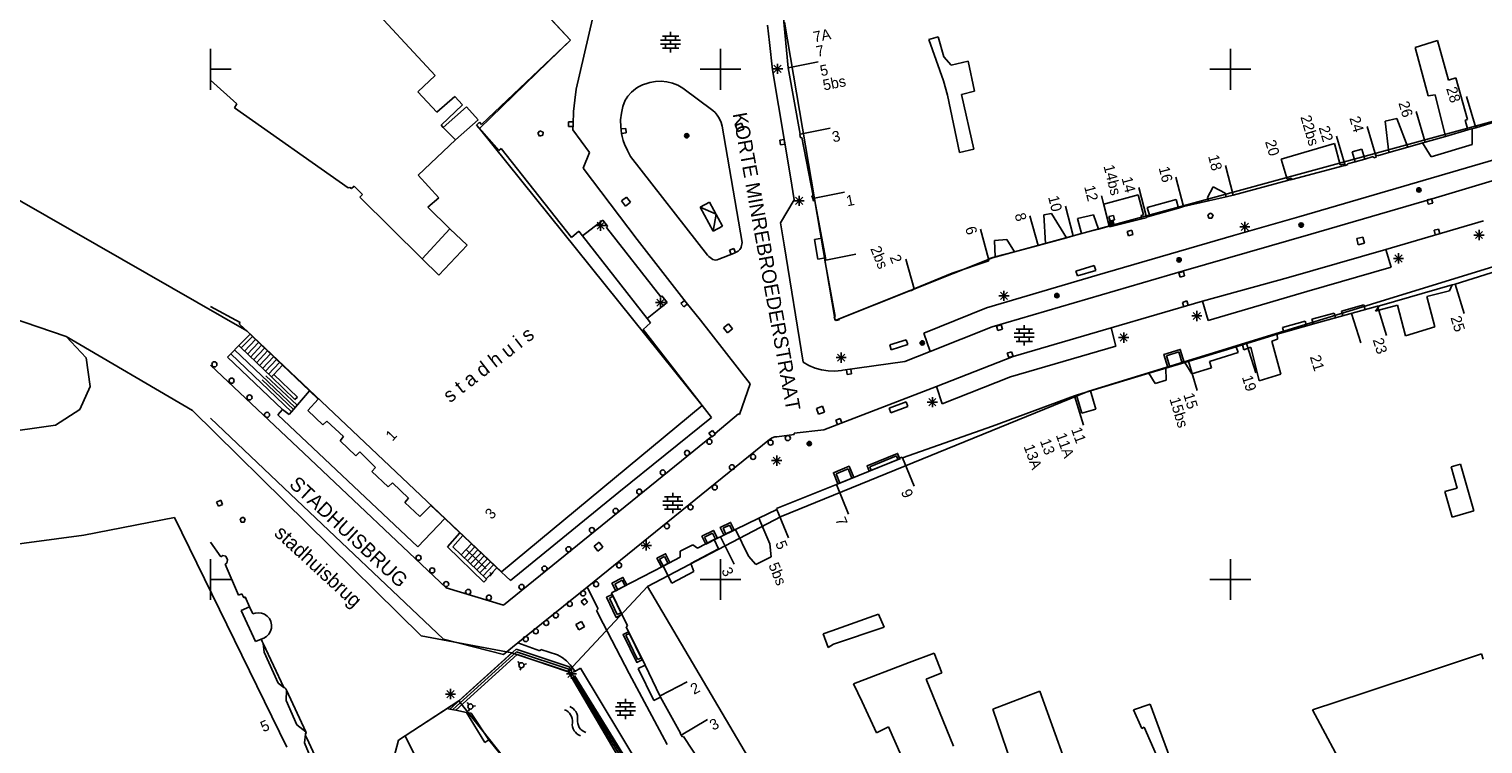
# Model space of a CAD drawing. Header units: millimetres. Extents: x 135944 to 142000, y 454200 to 456692.
# Tile 32 of 153: x 136632 to 136775, y 455934 to 456004. Entities that reach past the tile are written whole.
import ezdxf
from ezdxf.enums import TextEntityAlignment as Align

# ---------------------------------------------------------------- set-up
doc = ezdxf.new("R2010")
doc.units = ezdxf.units.MM
for name, color, linetype in [('TotaalGBKN2013_Bistad', 251, 'Continuous'), ('TotaalGBKN2013X$0$Contouren', 251, 'Continuous'), ('TotaalGBKN2013X$0$Xref', 251, 'Continuous')]:
    doc.layers.add(name, color=color, linetype=linetype)
doc.styles.add('TotaalGBKN2013X$0$GBKN binnenstad 2009$0$Standard', font='txt')

# ---------------------------------------------------------------- blocks, each defined once
blk = doc.blocks.new('TotaalGBKN2013X$0$GBKN binnenstad 2009')
at = {"layer": 'TotaalGBKN2013_Bistad'}
for p, q in [((136685305, 456002860), (136660017, 456029928)), ((136672031, 455999398), (136657932, 456014566)), ((136706644, 456000130), (136705968, 456007099)), ((136685854, 455998055), (136687440, 456004956)), ((136695104, 456003259), (136695104, 456003659)), ((136704822, 456002628), (136704613, 456004326)), ((136676570, 455994598), (136685305, 456002860)), ((136694124, 456002859), (136696084, 456002859)), ((136694124, 456002459), (136696084, 456002459)), ((136694304, 456003259), (136695904, 456003259)), ((136694604, 456002859), (136694604, 456003259)), ((136694604, 456002059), (136694604, 456002459)), ((136695104, 456002459), (136695104, 456002859)), ((136695604, 456002859), (136695604, 456003259)), ((136695604, 456002059), (136695604, 456002459)), ((136705117, 455999959), (136704822, 456002628)), ((136721362, 456003172), (136720447, 456002920)), ((136720447, 456002920), (136721885, 455998858)), ((136721891, 456001207), (136721362, 456003172)), ((136768116, 456002125), (136770314, 456002826)), ((136769406, 455997409), (136768116, 456002125)), ((136770314, 456002826), (136771401, 455998934)), ((136650000, 456000000), (136650000, 456002000)), ((136694304, 456002059), (136695904, 456002059)), ((136695104, 456001659), (136695104, 456002059)), ((136700000, 456000000), (136700000, 456002000)), ((136706644, 456000130), (136709586, 456000719)), ((136722624, 456000408), (136721891, 456001207)), ((136724304, 456000804), (136722624, 456000408)), ((136724920, 455997847), (136724304, 456000804)), ((136750000, 456000000), (136750000, 456002000)), ((136650000, 456000000), (136652000, 456000000)), ((136650000, 455998000), (136650000, 456000000)), ((136670309, 455997798), (136672031, 455999398)), ((136698000, 456000000), (136700000, 456000000)), ((136700000, 456000000), (136702000, 456000000)), ((136700000, 455998000), (136700000, 456000000)), ((136705101, 456000042), (136706101, 456000042)), ((136706862, 455989453), (136705117, 455999959)), ((136705247, 455999688), (136705955, 456000396)), ((136705955, 455999688), (136705247, 456000396)), ((136705601, 455999542), (136705601, 456000542)), ((136706644, 456000130), (136707829, 455993646)), ((136748000, 456000000), (136750000, 456000000)), ((136750000, 456000000), (136752000, 456000000)), ((136750000, 455998000), (136750000, 456000000)), ((136652576, 455996604), (136650000, 455998946)), ((136685710, 455996965), (136685854, 455998055)), ((136691653, 455998093), (136691259, 455997764)), ((136691890, 455998248), (136691653, 455998093)), ((136692365, 455998487), (136691890, 455998248)), ((136692871, 455998651), (136692365, 455998487)), ((136693080, 455998712), (136692871, 455998651)), ((136693632, 455998814), (136693080, 455998712)), ((136694193, 455998838), (136693632, 455998814)), ((136694751, 455998781), (136694193, 455998838)), ((136695296, 455998645), (136694751, 455998781)), ((136695816, 455998434), (136695296, 455998645)), ((136696301, 455998151), (136695816, 455998434)), ((136699251, 455995971), (136696301, 455998151)), ((136721885, 455998858), (136722263, 455997479)), ((136723641, 455997536), (136724920, 455997847)), ((136771401, 455998934), (136772100, 455999165)), ((136772100, 455999165), (136773256, 455995077)), ((136652350, 455996221), (136652576, 455996604)), ((136672176, 455995791), (136670309, 455997798)), ((136672176, 455995791), (136673937, 455997348)), ((136674702, 455996525), (136672595, 455994512)), ((136673937, 455997348), (136674702, 455996525)), ((136685587, 455995872), (136685710, 455996965)), ((136690662, 455996980), (136690433, 455996352)), ((136690741, 455997111), (136690662, 455996980)), ((136690920, 455997377), (136690741, 455997111)), ((136691259, 455997764), (136690920, 455997377)), ((136722263, 455997479), (136723442, 455991830)), ((136724846, 455992186), (136723641, 455997536)), ((136770086, 455997512), (136769406, 455997409)), ((136771086, 455993416), (136770086, 455997512)), ((136774065, 455994277), (136773154, 455997318)), ((136663501, 455988391), (136652350, 455996221)), ((136672821, 455994287), (136675107, 455996310)), ((136676228, 455995042), (136674020, 455993088)), ((136675107, 455996310), (136676228, 455995042)), ((136685540, 455994612), (136685587, 455995872)), ((136690281, 455995701), (136690207, 455995036)), ((136690207, 455995036), (136690214, 455994367)), ((136690433, 455996352), (136690281, 455995701)), ((136699484, 455995757), (136699251, 455995971)), ((136699681, 455995511), (136699484, 455995757)), ((136699873, 455995226), (136699681, 455995511)), ((136700079, 455994799), (136699873, 455995226)), ((136765193, 455994916), (136766331, 455995167)), ((136790955, 455995523), (136766224, 455988329)), ((136766331, 455995167), (136767410, 455992362)), ((136769115, 455992845), (136768207, 455995875)), ((136773256, 455995077), (136773034, 455994999)), ((136773034, 455994999), (136773289, 455994052)), ((136774065, 455994277), (136778170, 455995544)), ((136672595, 455994512), (136672821, 455994287)), ((136674020, 455993088), (136672821, 455994287)), ((136676081, 455994528), (136676384, 455994819)), ((136678272, 455992043), (136676081, 455994528)), ((136676384, 455994819), (136676570, 455994598)), ((136682291, 455993959), (136682090, 455993724)), ((136682090, 455993724), (136682251, 455993460)), ((136682251, 455993460), (136682577, 455993539)), ((136682600, 455993831), (136682291, 455993959)), ((136682577, 455993539), (136682600, 455993831)), ((136685095, 455994852), (136685085, 455994402)), ((136685085, 455994402), (136685535, 455994391)), ((136685545, 455994841), (136685095, 455994852)), ((136685511, 455994071), (136685540, 455994612)), ((136687171, 455991841), (136685511, 455994071)), ((136690214, 455994367), (136690300, 455993704)), ((136690703, 455994209), (136690256, 455994164)), ((136690300, 455993704), (136690363, 455993416)), ((136690301, 455993716), (136690749, 455993761)), ((136690749, 455993761), (136690703, 455994209)), ((136700181, 455994421), (136700079, 455994799)), ((136702141, 455983011), (136700181, 455994421)), ((136702050, 455994720), (136701474, 455994490)), ((136701474, 455994490), (136701704, 455993914)), ((136701704, 455993914), (136702280, 455994144)), ((136702280, 455994144), (136702050, 455994720)), ((136707769, 455993625), (136707829, 455993646)), ((136707844, 455993289), (136707769, 455993625)), ((136707829, 455993646), (136710771, 455994235)), ((136764265, 455991514), (136763404, 455994388)), ((136765552, 455991836), (136765193, 455994916)), ((136771086, 455993416), (136773289, 455994052)), ((136774065, 455994277), (136773289, 455994052)), ((136773700, 455994220), (136773710, 455992620)), ((136674020, 455993088), (136670338, 455989619)), ((136678489, 455992236), (136678272, 455992043)), ((136685391, 455983519), (136678489, 455992236)), ((136690363, 455993416), (136690464, 455993027)), ((136690464, 455993027), (136690597, 455992647)), ((136690597, 455992647), (136690866, 455992038)), ((136706254, 455993113), (136705809, 455993044)), ((136705809, 455993044), (136705878, 455992599)), ((136705878, 455992599), (136706323, 455992668)), ((136706323, 455992668), (136706254, 455993113)), ((136707974, 455993317), (136707844, 455993289)), ((136709102, 455987611), (136707974, 455993317)), ((136723442, 455991830), (136724846, 455992186)), ((136754987, 455991189), (136760200, 455992725)), ((136760200, 455992725), (136760782, 455990638)), ((136761255, 455990581), (136760394, 455993455)), ((136761952, 455991899), (136762891, 455992167)), ((136762891, 455992167), (136763173, 455991207)), ((136765552, 455991836), (136767410, 455992362)), ((136769113, 455992850), (136767410, 455992362)), ((136769680, 455991430), (136768840, 455992790)), ((136771086, 455993416), (136769113, 455992850)), ((136773710, 455992620), (136769680, 455991430)), ((136686541, 455990321), (136687171, 455991841)), ((136690866, 455992038), (136691171, 455991451)), ((136691171, 455991451), (136698741, 455981771)), ((136754987, 455991189), (136755575, 455989232)), ((136760782, 455990638), (136761137, 455990714)), ((136761137, 455990714), (136761186, 455990563)), ((136762234, 455990938), (136761496, 455990728)), ((136761496, 455990728), (136761517, 455990659)), ((136762234, 455990938), (136761952, 455991899)), ((136762234, 455990938), (136763173, 455991207)), ((136763173, 455991207), (136764003, 455991444)), ((136764003, 455991444), (136764060, 455991333)), ((136764060, 455991333), (136764305, 455991402)), ((136764263, 455991513), (136764388, 455991580)), ((136764305, 455991402), (136764263, 455991513)), ((136764388, 455991580), (136764431, 455991519)), ((136764431, 455991519), (136765552, 455991836)), ((136670338, 455989619), (136672394, 455987407)), ((136686541, 455990321), (136691827, 455983330)), ((136706862, 455989453), (136707221, 455987201)), ((136745410, 455986536), (136744665, 455989442)), ((136750264, 455987664), (136749519, 455990570)), ((136755575, 455989232), (136755993, 455989327)), ((136755993, 455989327), (136756025, 455989193)), ((136756025, 455989193), (136761186, 455990563)), ((136761254, 455990583), (136761186, 455990563)), ((136761517, 455990659), (136761254, 455990583)), ((136780148, 455990397), (136769780, 455987311)), ((136663651, 455988425), (136663501, 455988391)), ((136663815, 455988328), (136663651, 455988425)), ((136664082, 455988555), (136663815, 455988328)), ((136664886, 455987728), (136664082, 455988555)), ((136709066, 455987343), (136712163, 455987963)), ((136741778, 455985513), (136741033, 455988419)), ((136748331, 455988477), (136747765, 455987423)), ((136749495, 455987844), (136748331, 455988477)), ((136749577, 455987504), (136749495, 455987844)), ((136755619, 455989085), (136750264, 455987664)), ((136756025, 455989193), (136755619, 455989085)), ((136766224, 455988329), (136756704, 455985534)), ((136664628, 455987456), (136664886, 455987728)), ((136670740, 455981422), (136664628, 455987456)), ((136672394, 455987407), (136671299, 455986499)), ((136671299, 455986499), (136673460, 455984350)), ((136690793, 455987467), (136690298, 455987094)), ((136690298, 455987094), (136690671, 455986599)), ((136690671, 455986599), (136691166, 455986972)), ((136691166, 455986972), (136690793, 455987467)), ((136698937, 455986983), (136698010, 455986490)), ((136698010, 455986490), (136699567, 455985798)), ((136698010, 455986490), (136699270, 455984120)), ((136700197, 455984613), (136698937, 455986983)), ((136707221, 455987201), (136705881, 455984961)), ((136707211, 455987102), (136708211, 455987102)), ((136707357, 455986748), (136708065, 455987456)), ((136708065, 455986748), (136707357, 455987456)), ((136707711, 455986602), (136707711, 455987602)), ((136708972, 455987583), (136709102, 455987611)), ((136709040, 455987335), (136708972, 455987583)), ((136709040, 455987335), (136709107, 455987093)), ((136709107, 455987093), (136709262, 455987117)), ((136709262, 455987117), (136709934, 455983442)), ((136734572, 455983666), (136733827, 455986572)), ((136738117, 455984633), (136737361, 455987583)), ((136737579, 455986794), (136740953, 455987708)), ((136737579, 455986794), (136738053, 455984932)), ((136740953, 455987708), (136741493, 455985736)), ((136744696, 455987235), (136741849, 455986454)), ((136741849, 455986454), (136742111, 455985607)), ((136744907, 455986395), (136744696, 455987235)), ((136744907, 455986395), (136745408, 455986536)), ((136745408, 455986536), (136747842, 455987101)), ((136747765, 455987423), (136747842, 455987101)), ((136749577, 455987504), (136747842, 455987101)), ((136750264, 455987664), (136749577, 455987504)), ((136769780, 455987311), (136757906, 455983825)), ((136769734, 455987317), (136769297, 455987208)), ((136769297, 455987208), (136769406, 455986771)), ((136769406, 455986771), (136769843, 455986880)), ((136769843, 455986880), (136769734, 455987317)), ((136686473, 455983662), (136688455, 455985217)), ((136687892, 455984322), (136688600, 455985030)), ((136688600, 455984322), (136687892, 455985030)), ((136688246, 455984176), (136688246, 455985176)), ((136688455, 455985217), (136688923, 455984619)), ((136699567, 455985798), (136699270, 455984120)), ((136731151, 455982733), (136730351, 455985625)), ((136731711, 455985730), (136732461, 455985868)), ((136731877, 455982931), (136731711, 455985730)), ((136732461, 455985868), (136733919, 455983488)), ((136736594, 455985736), (136735024, 455985383)), ((136735024, 455985383), (136735406, 455983894)), ((136737058, 455984344), (136736594, 455985736)), ((136738502, 455985129), (136738086, 455985019)), ((136738086, 455985019), (136738196, 455984603)), ((136738533, 455985675), (136738098, 455985560)), ((136738098, 455985560), (136738213, 455985125)), ((136738459, 455985055), (136738160, 455984976)), ((136741329, 455985341), (136738168, 455984554)), ((136738213, 455985125), (136738648, 455985240)), ((136738417, 455984982), (136738233, 455984934)), ((136738465, 455984798), (136738417, 455984982)), ((136738538, 455984756), (136738459, 455985055)), ((136738612, 455984713), (136738502, 455985129)), ((136738648, 455985240), (136738533, 455985675)), ((136741493, 455985736), (136741265, 455985660)), ((136741265, 455985660), (136741329, 455985341)), ((136741329, 455985341), (136741757, 455985448)), ((136741757, 455985448), (136741778, 455985513)), ((136741778, 455985513), (136742111, 455985607)), ((136742111, 455985607), (136744907, 455986395)), ((136748050, 455985910), (136747800, 455985728)), ((136747800, 455985728), (136747904, 455985410)), ((136747904, 455985410), (136748197, 455985410)), ((136748300, 455985728), (136748050, 455985910)), ((136748197, 455985410), (136748300, 455985728)), ((136756704, 455985534), (136750318, 455983703)), ((136751418, 455984061), (136751418, 455985061)), ((136774841, 455985135), (136765261, 455982351)), ((136670740, 455981422), (136673460, 455984350)), ((136673460, 455984350), (136675169, 455982765)), ((136686110, 455984125), (136685391, 455983519)), ((136686473, 455983662), (136686110, 455984125)), ((136686473, 455983662), (136692814, 455975565)), ((136687746, 455984676), (136688746, 455984676)), ((136688923, 455984619), (136688837, 455984495)), ((136688837, 455984495), (136694147, 455977700)), ((136699270, 455984120), (136700197, 455984613)), ((136705881, 455984961), (136706256, 455982797)), ((136726299, 455981430), (136725499, 455984322)), ((136733919, 455983488), (136734572, 455983666)), ((136734572, 455983666), (136735406, 455983894)), ((136735406, 455983894), (136737058, 455984344)), ((136750318, 455983703), (136736940, 455979822)), ((136737058, 455984344), (136738128, 455984636)), ((136738053, 455984932), (136738128, 455984636)), ((136738168, 455984554), (136738128, 455984636)), ((136738160, 455984976), (136738239, 455984677)), ((136738196, 455984603), (136738612, 455984713)), ((136738233, 455984934), (136738281, 455984750)), ((136738239, 455984677), (136738538, 455984756)), ((136738281, 455984750), (136738465, 455984798)), ((136738374, 455984909), (136738306, 455984891)), ((136738306, 455984891), (136738324, 455984823)), ((136738324, 455984823), (136738392, 455984841)), ((136738392, 455984841), (136738374, 455984909)), ((136740329, 455984229), (136739894, 455984114)), ((136739894, 455984114), (136740009, 455983679)), ((136740009, 455983679), (136740444, 455983794)), ((136740444, 455983794), (136740329, 455984229)), ((136757906, 455983825), (136745391, 455980247)), ((136750918, 455984561), (136751918, 455984561)), ((136751064, 455984207), (136751772, 455984915)), ((136751772, 455984207), (136751064, 455984915)), ((136770427, 455984337), (136769990, 455984229)), ((136769990, 455984229), (136770099, 455983792)), ((136770536, 455983901), (136770427, 455984337)), ((136773889, 455983757), (136774889, 455983757)), ((136774035, 455983403), (136774743, 455984111)), ((136774743, 455983403), (136774035, 455984111)), ((136774389, 455983257), (136774389, 455984257)), ((136675169, 455982765), (136672393, 455979807)), ((136691827, 455983330), (136696623, 455977134)), ((136701294, 455982437), (136700878, 455982265)), ((136700878, 455982265), (136701049, 455981849)), ((136701261, 455981931), (136701741, 455982162)), ((136701465, 455982021), (136701294, 455982437)), ((136701741, 455982162), (136701909, 455982331)), ((136701909, 455982331), (136702012, 455982546)), ((136702012, 455982546), (136702020, 455982576)), ((136702020, 455982576), (136702141, 455983011)), ((136706256, 455982797), (136708098, 455971299)), ((136709219, 455983317), (136709934, 455983442)), ((136709556, 455981397), (136709219, 455983317)), ((136709934, 455983442), (136710285, 455981524)), ((136726867, 455983211), (136728094, 455983312)), ((136726952, 455981605), (136726867, 455983211)), ((136728094, 455983312), (136728838, 455982112)), ((136728838, 455982112), (136731150, 455982735)), ((136731150, 455982735), (136731877, 455982931)), ((136731877, 455982931), (136733919, 455983488)), ((136765261, 455982351), (136755713, 455979608)), ((136762992, 455983550), (136762390, 455983400)), ((136762390, 455983400), (136762540, 455982798)), ((136762540, 455982798), (136763142, 455982948)), ((136763142, 455982948), (136762992, 455983550)), ((136765261, 455982351), (136765762, 455980605)), ((136672393, 455979807), (136670740, 455981422)), ((136698741, 455981771), (136698846, 455981655)), ((136698846, 455981655), (136699248, 455981372)), ((136699248, 455981372), (136699371, 455981311)), ((136699371, 455981311), (136699507, 455981290)), ((136699507, 455981290), (136699678, 455981327)), ((136699678, 455981327), (136699844, 455981385)), ((136699844, 455981385), (136701261, 455981931)), ((136710285, 455981524), (136709556, 455981397)), ((136710222, 455981288), (136710327, 455981292)), ((136711255, 455975754), (136710222, 455981288)), ((136710285, 455981524), (136710327, 455981292)), ((136710327, 455981292), (136713269, 455981879)), ((136718991, 455978494), (136718191, 455981386)), ((136722707, 455980028), (136726312, 455981211)), ((136726265, 455981421), (136726299, 455981430)), ((136726312, 455981211), (136726265, 455981421)), ((136726299, 455981430), (136726952, 455981605)), ((136726952, 455981605), (136728838, 455982112)), ((136734856, 455980224), (136736654, 455980753)), ((136736654, 455980753), (136736795, 455980273)), ((136765989, 455981462), (136766989, 455981462)), ((136766135, 455981108), (136766843, 455981816)), ((136766843, 455981108), (136766135, 455981816)), ((136766489, 455980962), (136766489, 455981962)), ((136778623, 455981027), (136772048, 455978945)), ((136718991, 455978494), (136722707, 455980028)), ((136736940, 455979822), (136726085, 455976620)), ((136745391, 455980247), (136726640, 455974752)), ((136734997, 455979744), (136734856, 455980224)), ((136736795, 455980273), (136734997, 455979744)), ((136745390, 455980187), (136744958, 455980061)), ((136744958, 455980061), (136745084, 455979629)), ((136745084, 455979629), (136745516, 455979755)), ((136745516, 455979755), (136745390, 455980187)), ((136755713, 455979608), (136747278, 455977270)), ((136765762, 455980605), (136757510, 455978231)), ((136718601, 455978323), (136711641, 455975540)), ((136718650, 455978273), (136718601, 455978323)), ((136718911, 455978390), (136718650, 455978273)), ((136718991, 455978494), (136718897, 455978455)), ((136718897, 455978455), (136718911, 455978390)), ((136727446, 455977442), (136728154, 455978150)), ((136728154, 455977442), (136727446, 455978150)), ((136727800, 455977296), (136727800, 455978296)), ((136757510, 455978231), (136747810, 455975382)), ((136764620, 455976826), (136771745, 455978858)), ((136771477, 455978289), (136769279, 455977735)), ((136771745, 455978858), (136771477, 455978289)), ((136772048, 455978945), (136771745, 455978858)), ((136772048, 455978945), (136772938, 455976080)), ((136650000, 455976734), (136652892, 455975197)), ((136694783, 455977144), (136692814, 455975565)), ((136693622, 455977127), (136694622, 455977127)), ((136693768, 455976773), (136694476, 455977481)), ((136694476, 455976773), (136693768, 455977481)), ((136694122, 455976627), (136694122, 455977627)), ((136694147, 455977700), (136694258, 455977799)), ((136694258, 455977799), (136694783, 455977144)), ((136696470, 455977332), (136696116, 455977055)), ((136696116, 455977055), (136696394, 455976701)), ((136696394, 455976701), (136696748, 455976978)), ((136696623, 455977134), (136698051, 455975401)), ((136726085, 455976620), (136719937, 455974126)), ((136727300, 455977796), (136728300, 455977796)), ((136747278, 455977270), (136738299, 455974661)), ((136745733, 455977301), (136745307, 455977155)), ((136745307, 455977155), (136745453, 455976730)), ((136745879, 455976875), (136745733, 455977301)), ((136747810, 455975382), (136747278, 455977270)), ((136764424, 455976770), (136758660, 455975170)), ((136760903, 455976306), (136763089, 455976917)), ((136763089, 455976917), (136763223, 455976435)), ((136764474, 455976629), (136764234, 455976304)), ((136764620, 455976826), (136764424, 455976770)), ((136764424, 455976770), (136765314, 455973905)), ((136764474, 455976629), (136764620, 455976826)), ((136766407, 455976891), (136764558, 455976392)), ((136767169, 455973888), (136766407, 455976891)), ((136769279, 455977735), (136770054, 455974751)), ((136652892, 455975197), (136652798, 455975054)), ((136652798, 455975054), (136653874, 455974028)), ((136692417, 455974504), (136693143, 455975145)), ((136693143, 455975145), (136692814, 455975565)), ((136698051, 455975401), (136702903, 455969170)), ((136700782, 455975054), (136700302, 455974662)), ((136701174, 455974574), (136700782, 455975054)), ((136711145, 455975735), (136711255, 455975754)), ((136711250, 455975395), (136711145, 455975735)), ((136711360, 455975443), (136711250, 455975395)), ((136711380, 455975393), (136711360, 455975443)), ((136711660, 455975475), (136711380, 455975393)), ((136711641, 455975540), (136711660, 455975475)), ((136746215, 455975819), (136747215, 455975819)), ((136746361, 455975465), (136747069, 455976173)), ((136747069, 455975465), (136746361, 455976173)), ((136746715, 455975319), (136746715, 455976319)), ((136755124, 455974691), (136757340, 455975310)), ((136758660, 455975170), (136755414, 455974271)), ((136757340, 455975310), (136757474, 455974828)), ((136758004, 455975495), (136760190, 455976106)), ((136758004, 455975495), (136758138, 455975013)), ((136760190, 455976106), (136760324, 455975624)), ((136760903, 455976306), (136761037, 455975824)), ((136761895, 455976067), (136762785, 455973202)), ((136764234, 455976304), (136764558, 455976392)), ((136653874, 455974028), (136652756, 455972922)), ((136654112, 455973800), (136652995, 455972693)), ((136653874, 455974028), (136654112, 455973800)), ((136654112, 455973800), (136657052, 455970996)), ((136692417, 455974504), (136699123, 455965860)), ((136700302, 455974662), (136700694, 455974182)), ((136700694, 455974182), (136701174, 455974574)), ((136719937, 455974126), (136720547, 455972344)), ((136726640, 455974752), (136720547, 455972344)), ((136727515, 455974946), (136727083, 455974820)), ((136727083, 455974820), (136727209, 455974388)), ((136727209, 455974388), (136727641, 455974514)), ((136727641, 455974514), (136727515, 455974946)), ((136738299, 455974661), (136728701, 455971860)), ((136728802, 455974130), (136730762, 455974130)), ((136728802, 455973730), (136730762, 455973730)), ((136728982, 455974530), (136730582, 455974530)), ((136729282, 455974130), (136729282, 455974530)), ((136729282, 455973330), (136729282, 455973730)), ((136729782, 455974530), (136729782, 455974930)), ((136729782, 455973730), (136729782, 455974130)), ((136730282, 455974130), (136730282, 455974530)), ((136730282, 455973330), (136730282, 455973730)), ((136738299, 455974661), (136738783, 455972865)), ((136739043, 455973705), (136740043, 455973705)), ((136739189, 455973351), (136739897, 455974059)), ((136739897, 455973351), (136739189, 455974059)), ((136739543, 455973205), (136739543, 455974205)), ((136754603, 455974025), (136751176, 455972988)), ((136755414, 455974271), (136754603, 455974025)), ((136754608, 455973540), (136754603, 455974025)), ((136755124, 455974691), (136755258, 455974209)), ((136770054, 455974751), (136767169, 455973888)), ((136651967, 455972102), (136652756, 455972922)), ((136658305, 455966861), (136652353, 455972508)), ((136652756, 455972922), (136652995, 455972693)), ((136652995, 455972693), (136655968, 455969847)), ((136654393, 455973505), (136653309, 455972356)), ((136654688, 455973226), (136653604, 455972077)), ((136654984, 455972947), (136653900, 455971798)), ((136655279, 455972668), (136654195, 455971519)), ((136655575, 455972390), (136654491, 455971241)), ((136711838, 455971240), (136711838, 455972240)), ((136716591, 455972996), (136718218, 455973488)), ((136716736, 455972517), (136716591, 455972996)), ((136718363, 455973009), (136716736, 455972517)), ((136718072, 455971346), (136720552, 455972329)), ((136718218, 455973488), (136718363, 455973009)), ((136720552, 455972329), (136720547, 455972344)), ((136728551, 455972322), (136728125, 455972176)), ((136728125, 455972176), (136728271, 455971750)), ((136738783, 455972865), (136728426, 455969858)), ((136728697, 455971896), (136728551, 455972322)), ((136728982, 455973330), (136730582, 455973330)), ((136729782, 455972930), (136729782, 455973330)), ((136744951, 455972297), (136743729, 455971926)), ((136745282, 455971204), (136744951, 455972297)), ((136750584, 455972809), (136745521, 455971276)), ((136750761, 455972229), (136747948, 455971373)), ((136751176, 455972988), (136750584, 455972809)), ((136750584, 455972809), (136750761, 455972229)), ((136751329, 455972502), (136751176, 455972988)), ((136752003, 455972773), (136751329, 455972502)), ((136751594, 455973114), (136752484, 455970249)), ((136752823, 455969448), (136752003, 455972773)), ((136754062, 455973359), (136754608, 455973540)), ((136754964, 455970105), (136754062, 455973359)), ((136659130, 455962370), (136650000, 455971011)), ((136651664, 455971783), (136651967, 455972102)), ((136657053, 455966670), (136651664, 455971783)), ((136651967, 455972102), (136657943, 455966432)), ((136655870, 455972111), (136654786, 455970962)), ((136656166, 455971832), (136655082, 455970683)), ((136656461, 455971553), (136655377, 455970404)), ((136656757, 455971274), (136655673, 455970125)), ((136657052, 455970996), (136656194, 455970087)), ((136657052, 455970996), (136659681, 455968488)), ((136708098, 455971299), (136708668, 455970973)), ((136708668, 455970973), (136709274, 455970718)), ((136711338, 455971740), (136712338, 455971740)), ((136711484, 455971386), (136712192, 455972094)), ((136712192, 455971386), (136711484, 455972094)), ((136711990, 455970495), (136718072, 455971346)), ((136728701, 455971860), (136721170, 455968909)), ((136728271, 455971750), (136728697, 455971896)), ((136745521, 455971276), (136743678, 455970718)), ((136743729, 455971926), (136744060, 455970833)), ((136745521, 455971276), (136746227, 455970159)), ((136745883, 455971385), (136746753, 455968514)), ((136748140, 455970742), (136746227, 455970159)), ((136747948, 455971373), (136748140, 455970742)), ((136658119, 455966641), (136655043, 455969560)), ((136658483, 455967071), (136655430, 455969968)), ((136656194, 455970087), (136655968, 455969847)), ((136655968, 455969847), (136658272, 455967641)), ((136658512, 455967867), (136656194, 455970087)), ((136709274, 455970718), (136709906, 455970539)), ((136709906, 455970539), (136710555, 455970438)), ((136710555, 455970438), (136711212, 455970416)), ((136711212, 455970416), (136711866, 455970475)), ((136711866, 455970475), (136711990, 455970495)), ((136712342, 455970541), (136712412, 455970097)), ((136712412, 455970097), (136712856, 455970166)), ((136712856, 455970166), (136712787, 455970611)), ((136728426, 455969858), (136721734, 455967204)), ((136741993, 455970207), (136736280, 455968478)), ((136743678, 455970718), (136741993, 455970207)), ((136741993, 455970207), (136742634, 455969201)), ((136742634, 455969201), (136743706, 455969525)), ((136743706, 455969525), (136743678, 455970718)), ((136752823, 455969448), (136754964, 455970105)), ((136659681, 455968488), (136657943, 455966432)), ((136660555, 455967654), (136659681, 455968488)), ((136702903, 455969170), (136701880, 455966170)), ((136721170, 455968909), (136710130, 455964663)), ((136720779, 455966874), (136720779, 455967874)), ((136721734, 455967204), (136721170, 455968909)), ((136726676, 455965035), (136734719, 455968005)), ((136734911, 455968063), (136734719, 455968005)), ((136734719, 455968005), (136735589, 455965134)), ((136736280, 455968478), (136734911, 455968063)), ((136734911, 455968063), (136735451, 455966283)), ((136736820, 455966698), (136736280, 455968478)), ((136656593, 455966142), (136657053, 455966670)), ((136657053, 455966670), (136657713, 455966161)), ((136658272, 455967641), (136658512, 455967867)), ((136659534, 455966550), (136660555, 455967654)), ((136661001, 455965154), (136659534, 455966550)), ((136709993, 455966969), (136709406, 455966768)), ((136709406, 455966768), (136709607, 455966181)), ((136710194, 455966382), (136709993, 455966969)), ((136718210, 455967420), (136716540, 455966800)), ((136716540, 455966800), (136716714, 455966331)), ((136716714, 455966331), (136718384, 455966951)), ((136718384, 455966951), (136718210, 455967420)), ((136720279, 455967374), (136721279, 455967374)), ((136720425, 455967020), (136721133, 455967728)), ((136721133, 455967020), (136720425, 455967728)), ((136735451, 455966283), (136736820, 455966698)), ((136657170, 455958980), (136650000, 455965801)), ((136670310, 455953185), (136656593, 455966142)), ((136657713, 455966161), (136657943, 455966432)), ((136661409, 455965505), (136661001, 455965154)), ((136663044, 455963992), (136661409, 455965505)), ((136699123, 455965860), (136690025, 455958539)), ((136699470, 455964300), (136701780, 455966230)), ((136701780, 455966230), (136701880, 455966170)), ((136709607, 455966181), (136710194, 455966382)), ((136711750, 455965764), (136711324, 455965618)), ((136711324, 455965618), (136711470, 455965193)), ((136711896, 455965338), (136711750, 455965764)), ((136717858, 455961910), (136726676, 455965035)), ((136662710, 455963581), (136663044, 455963992)), ((136699109, 455964023), (136678720, 455947460)), ((136686924, 455949251), (136704820, 455963710)), ((136699220, 455964601), (136698870, 455964319)), ((136698870, 455964319), (136699152, 455963969)), ((136699152, 455963969), (136699502, 455964251)), ((136699502, 455964251), (136699220, 455964601)), ((136704820, 455963710), (136705058, 455963872)), ((136705058, 455963872), (136705331, 455963963)), ((136705331, 455963963), (136705530, 455963980)), ((136705530, 455963980), (136707240, 455964220)), ((136710130, 455964663), (136707230, 455964320)), ((136707240, 455964220), (136707230, 455964320)), ((136673110, 455949170), (136659130, 455962370)), ((136664256, 455962116), (136662710, 455963581)), ((136664620, 455962516), (136664256, 455962116)), ((136666176, 455960974), (136664620, 455962516)), ((136665822, 455960568), (136666176, 455960974)), ((136705010, 455961640), (136706010, 455961640)), ((136705156, 455961286), (136705864, 455961994)), ((136705864, 455961286), (136705156, 455961994)), ((136705510, 455961140), (136705510, 455962140)), ((136712509, 455960827), (136711330, 455960347)), ((136717639, 455961841), (136711366, 455959293)), ((136712881, 455959909), (136712509, 455960827)), ((136717266, 455962097), (136714631, 455961027)), ((136714631, 455961027), (136714772, 455960677)), ((136717407, 455961747), (136717266, 455962097)), ((136717826, 455961986), (136717625, 455961901)), ((136717625, 455961901), (136717639, 455961841)), ((136717858, 455961910), (136717826, 455961986)), ((136717858, 455961910), (136718996, 455959135)), ((136771643, 455961045), (136772576, 455961312)), ((136772240, 455958959), (136771643, 455961045)), ((136772576, 455961312), (136773889, 455956726)), ((136667424, 455959081), (136665822, 455960568)), ((136667822, 455959451), (136667424, 455959081)), ((136669394, 455957978), (136667822, 455959451)), ((136711330, 455960347), (136711702, 455959429)), ((136672850, 455944140), (136657170, 455958980)), ((136669050, 455957537), (136669394, 455957978)), ((136690025, 455958539), (136679401, 455949896)), ((136694515, 455958078), (136696115, 455958078)), ((136694815, 455957678), (136694815, 455958078)), ((136695315, 455958078), (136695315, 455958478)), ((136695815, 455957678), (136695815, 455958078)), ((136711366, 455959293), (136705493, 455956948)), ((136711366, 455959293), (136712550, 455956406)), ((136771037, 455958615), (136772240, 455958959)), ((136771753, 455956115), (136771037, 455958615)), ((136650997, 455957766), (136650585, 455957586)), ((136650585, 455957586), (136650765, 455957174)), ((136650765, 455957174), (136651177, 455957354)), ((136651177, 455957354), (136650997, 455957766)), ((136670506, 455956178), (136669050, 455957537)), ((136671609, 455957247), (136670506, 455956178)), ((136672971, 455955962), (136671609, 455957247)), ((136694335, 455957678), (136696295, 455957678)), ((136694335, 455957278), (136696295, 455957278)), ((136694515, 455956878), (136696115, 455956878)), ((136694815, 455956878), (136694815, 455957278)), ((136695315, 455957278), (136695315, 455957678)), ((136695315, 455956478), (136695315, 455956878)), ((136695815, 455956878), (136695815, 455957278)), ((136705538, 455956860), (136703757, 455956001)), ((136705493, 455956948), (136705538, 455956860)), ((136705538, 455956860), (136706676, 455954085)), ((136773889, 455956726), (136771753, 455956115)), ((136653151, 455956112), (136652901, 455955930)), ((136652901, 455955930), (136653005, 455955612)), ((136653005, 455955612), (136653298, 455955612)), ((136653401, 455955930), (136653151, 455956112)), ((136653298, 455955612), (136653401, 455955930)), ((136672971, 455955962), (136670310, 455953185)), ((136674451, 455954562), (136672971, 455955962)), ((136700897, 455955324), (136700248, 455955010)), ((136700897, 455955324), (136701170, 455954758)), ((136703757, 455956001), (136701457, 455954896)), ((136704844, 455953502), (136703757, 455956001)), ((136651003, 455952226), (136650000, 455953637)), ((136673220, 455953189), (136674451, 455954562)), ((136674729, 455954303), (136673748, 455953208)), ((136674729, 455954303), (136674451, 455954562)), ((136675596, 455953485), (136674729, 455954303)), ((136688092, 455953636), (136687602, 455953256)), ((136688472, 455953146), (136688092, 455953636)), ((136692366, 455952986), (136693074, 455953694)), ((136693074, 455952986), (136692366, 455953694)), ((136692720, 455952840), (136692720, 455953840)), ((136699392, 455953897), (136697762, 455953059)), ((136698446, 455954142), (136699223, 455954536)), ((136698740, 455953560), (136698446, 455954142)), ((136699517, 455953954), (136699223, 455954536)), ((136699993, 455954188), (136699392, 455953897)), ((136699392, 455953897), (136699802, 455953009)), ((136701457, 455954896), (136699993, 455954188)), ((136699993, 455954188), (136701335, 455951505)), ((136700248, 455955010), (136700521, 455954444)), ((136701457, 455954896), (136702746, 455952285)), ((136651209, 455952358), (136651003, 455952226)), ((136651507, 455952270), (136651209, 455952358)), ((136651663, 455951934), (136651507, 455952270)), ((136676795, 455949729), (136673220, 455953189)), ((136673748, 455953208), (136674573, 455952409)), ((136675056, 455952917), (136674573, 455952409)), ((136674573, 455952409), (136677020, 455950041)), ((136675903, 455953189), (136674881, 455952112)), ((136675596, 455953485), (136675056, 455952917)), ((136675056, 455952917), (136677008, 455951026)), ((136676212, 455952896), (136675186, 455951816)), ((136676520, 455952603), (136675492, 455951520)), ((136678073, 455951149), (136675596, 455953485)), ((136676829, 455952310), (136675798, 455951224)), ((136687602, 455953256), (136687982, 455952766)), ((136687982, 455952766), (136688472, 455953146)), ((136692220, 455953340), (136693220, 455953340)), ((136694524, 455952248), (136694030, 455951994)), ((136694872, 455951571), (136694524, 455952248)), ((136697283, 455953405), (136696043, 455952755)), ((136696043, 455952755), (136696053, 455952180)), ((136699802, 455953009), (136697100, 455951555)), ((136697762, 455953059), (136697283, 455953405)), ((136702746, 455952285), (136703464, 455951459)), ((136703464, 455951459), (136704978, 455952228)), ((136704978, 455952228), (136704844, 455953502)), ((136650000, 455950000), (136650000, 455952000)), ((136651424, 455951509), (136651599, 455951597)), ((136652737, 455948449), (136651424, 455951509)), ((136651599, 455951597), (136651663, 455951934)), ((136677138, 455952017), (136676104, 455950928)), ((136677446, 455951724), (136676409, 455950632)), ((136677755, 455951431), (136676715, 455950336)), ((136678073, 455951149), (136677502, 455950548)), ((136679401, 455949896), (136678073, 455951149)), ((136694367, 455951312), (136689321, 455948668)), ((136694030, 455951994), (136694378, 455951317)), ((136696053, 455952180), (136694367, 455951312)), ((136695218, 455949627), (136694367, 455951312)), ((136697399, 455950780), (136695218, 455949627)), ((136697100, 455951555), (136697399, 455950780)), ((136700000, 455950000), (136700000, 455952000)), ((136750000, 455950000), (136750000, 455952000)), ((136650000, 455950000), (136652000, 455950000)), ((136650000, 455948000), (136650000, 455950000)), ((136677060, 455950002), (136676795, 455949729)), ((136677502, 455950548), (136677020, 455950041)), ((136677020, 455950041), (136677060, 455950002)), ((136677548, 455950506), (136677368, 455950680)), ((136677722, 455950686), (136677374, 455950326)), ((136690353, 455949927), (136689626, 455949545)), ((136689626, 455949545), (136689920, 455948983)), ((136690647, 455949365), (136690353, 455949927)), ((136698000, 455950000), (136700000, 455950000)), ((136700000, 455950000), (136702000, 455950000)), ((136700000, 455948000), (136700000, 455950000)), ((136748000, 455950000), (136750000, 455950000)), ((136750000, 455950000), (136752000, 455950000)), ((136750000, 455948000), (136750000, 455950000)), ((136653068, 455948586), (136652737, 455948449)), ((136653249, 455948194), (136653068, 455948586)), ((136653390, 455948277), (136653249, 455948194)), ((136653821, 455947320), (136653390, 455948277)), ((136678720, 455947460), (136673110, 455949170)), ((136680143, 455943772), (136686924, 455949251)), ((136686688, 455948123), (136686339, 455947838)), ((136686973, 455947774), (136686688, 455948123)), ((136686924, 455949251), (136688000, 455947110)), ((136689472, 455948345), (136689100, 455948165)), ((136689100, 455948165), (136689880, 455946549)), ((136689321, 455948668), (136690869, 455945448)), ((136653011, 455946955), (136653821, 455947320)), ((136654387, 455943901), (136653011, 455946955)), ((136654139, 455946615), (136653821, 455947320)), ((136654362, 455946695), (136654139, 455946615)), ((136654680, 455946737), (136654362, 455946695)), ((136654999, 455946699), (136654680, 455946737)), ((136655299, 455946583), (136654999, 455946699)), ((136655561, 455946397), (136655299, 455946583)), ((136686339, 455947838), (136686624, 455947489)), ((136686624, 455947489), (136686973, 455947774)), ((136688000, 455947110), (136687840, 455946950)), ((136687840, 455946950), (136688510, 455945670)), ((136689880, 455946549), (136690252, 455946729)), ((136710920, 455944967), (136715488, 455946601)), ((136715488, 455946601), (136716042, 455945333)), ((136655769, 455946153), (136655561, 455946397)), ((136655911, 455945864), (136655769, 455946153)), ((136655872, 455944921), (136655964, 455945229)), ((136655977, 455945550), (136655911, 455945864)), ((136655964, 455945229), (136655977, 455945550)), ((136686362, 455945886), (136685816, 455945592)), ((136685816, 455945592), (136686110, 455945046)), ((136686110, 455945046), (136686656, 455945340)), ((136686656, 455945340), (136686362, 455945886)), ((136691048, 455940776), (136688510, 455945670)), ((136690869, 455945448), (136690753, 455945364)), ((136690753, 455945364), (136692599, 455941592)), ((136716042, 455945333), (136711090, 455943660)), ((136654973, 455944157), (136654387, 455943901)), ((136654973, 455944157), (136655204, 455944255)), ((136654973, 455944157), (136655059, 455943922)), ((136655059, 455943922), (136655162, 455943731)), ((136655258, 455942868), (136655162, 455943731)), ((136657175, 455939399), (136655162, 455943731)), ((136655204, 455944255), (136655480, 455944419)), ((136655480, 455944419), (136655708, 455944646)), ((136655708, 455944646), (136655872, 455944921)), ((136678730, 455942630), (136672850, 455944140)), ((136680143, 455943772), (136678730, 455942630)), ((136680143, 455943772), (136682280, 455943000)), ((136691079, 455944695), (136690718, 455944520)), ((136690718, 455944520), (136691878, 455942134)), ((136710065, 455944661), (136710920, 455944967)), ((136710549, 455943330), (136710065, 455944661)), ((136711090, 455943660), (136710549, 455943330)), ((136656613, 455939815), (136655258, 455942868)), ((136673467, 455937294), (136679954, 455943175)), ((136673747, 455937238), (136680009, 455942914)), ((136674041, 455937179), (136680066, 455942640)), ((136679954, 455943175), (136685156, 455941425)), ((136680009, 455942914), (136685123, 455941193)), ((136680066, 455942640), (136685068, 455940956)), ((136682280, 455943000), (136682380, 455943120)), ((136682380, 455943120), (136684010, 455942610)), ((136684010, 455942610), (136684477, 455942350)), ((136684477, 455942350), (136684901, 455942023)), ((136691878, 455942134), (136692239, 455942309)), ((136718489, 455941843), (136720954, 455942785)), ((136720954, 455942785), (136721692, 455940827)), ((136769923, 455941139), (136774616, 455942694)), ((136774794, 455942172), (136774616, 455942694)), ((136680305, 455941761), (136680129, 455941938)), ((136680417, 455941343), (136680353, 455941102)), ((136680723, 455941648), (136680964, 455941712)), ((136684901, 455942023), (136685271, 455941637)), ((136685042, 455940396), (136685750, 455941104)), ((136685750, 455940396), (136685042, 455941104)), ((136685068, 455940956), (136685093, 455940915)), ((136685238, 455941005), (136685123, 455941192)), ((136685156, 455941425), (136685366, 455941085)), ((136685271, 455941637), (136685580, 455941200)), ((136685396, 455940250), (136685396, 455941250)), ((136685580, 455941200), (136685707, 455940969)), ((136685707, 455940969), (136685659, 455940900)), ((136686288, 455941290), (136685707, 455940969)), ((136692252, 455931371), (136686288, 455941290)), ((136691926, 455941263), (136692599, 455941592)), ((136693465, 455938119), (136691926, 455941263)), ((136692599, 455941592), (136694066, 455938581)), ((136718489, 455941843), (136713058, 455939768)), ((136720178, 455940231), (136721692, 455940827)), ((136763122, 455938885), (136769923, 455941139)), ((136657175, 455939399), (136656613, 455939815)), ((136657264, 455939377), (136657175, 455939399)), ((136657387, 455939284), (136657264, 455939377)), ((136684896, 455940750), (136685896, 455940750)), ((136694019, 455926494), (136685410, 455940405)), ((136694168, 455926580), (136685554, 455940495)), ((136694299, 455926654), (136685682, 455940574)), ((136694784, 455933807), (136691048, 455940776)), ((136694071, 455938583), (136696739, 455939957)), ((136713058, 455939768), (136713888, 455937986)), ((136722850, 455933659), (136720178, 455940231)), ((136657448, 455939142), (136657387, 455939284)), ((136657395, 455938127), (136657448, 455939142)), ((136658463, 455935756), (136657395, 455938127)), ((136659338, 455935062), (136657448, 455939142)), ((136673019, 455938762), (136674019, 455938762)), ((136673165, 455938408), (136673873, 455939116)), ((136673873, 455938408), (136673165, 455939116)), ((136673519, 455938262), (136673519, 455939262)), ((136675325, 455937740), (136675173, 455937938)), ((136690674, 455937904), (136690674, 455938304)), ((136694132, 455938445), (136693465, 455938119)), ((136694066, 455938581), (136694132, 455938445)), ((136696078, 455934933), (136694132, 455938445)), ((136713888, 455937986), (136715297, 455934958)), ((136731332, 455939040), (136726700, 455937278)), ((136735755, 455926732), (136731332, 455939040)), ((136758063, 455937209), (136763122, 455938885)), ((136673186, 455937354), (136668413, 455934239)), ((136673467, 455937294), (136673186, 455937354)), ((136674041, 455937179), (136673467, 455937294)), ((136675094, 455936967), (136674041, 455937179)), ((136675094, 455936967), (136676883, 455934008)), ((136675558, 455936874), (136675094, 455936967)), ((136675383, 455937312), (136675288, 455937082)), ((136677295, 455934272), (136675558, 455936874)), ((136675726, 455937576), (136675974, 455937610)), ((136689694, 455937504), (136691654, 455937504)), ((136689694, 455937104), (136691654, 455937104)), ((136689874, 455937904), (136691474, 455937904)), ((136689874, 455936704), (136691474, 455936704)), ((136690174, 455937504), (136690174, 455937904)), ((136690174, 455936704), (136690174, 455937104)), ((136690674, 455937104), (136690674, 455937504)), ((136690674, 455936304), (136690674, 455936704)), ((136691174, 455937504), (136691174, 455937904)), ((136691174, 455936704), (136691174, 455937104)), ((136726700, 455937278), (136730155, 455927207)), ((136742145, 455937778), (136740516, 455937214)), ((136740516, 455937214), (136741317, 455935395)), ((136744900, 455930262), (136742145, 455937778)), ((136763253, 455927515), (136758063, 455937209)), ((136659338, 455935062), (136658463, 455935756)), ((136698715, 455936277), (136696141, 455934743)), ((136715297, 455934958), (136716462, 455935547)), ((136716462, 455935547), (136718351, 455931339)), ((136741317, 455935395), (136741534, 455935528)), ((136741534, 455935528), (136744696, 455928379)), ((136659222, 455933984), (136659311, 455934825)), ((136660256, 455931457), (136659222, 455933984)), ((136659309, 455934805), (136659311, 455934825)), ((136659337, 455934607), (136659309, 455934805)), ((136659311, 455934825), (136659338, 455935062)), ((136659311, 455934825), (136659366, 455935000)), ((136659440, 455934436), (136659337, 455934607)), ((136659366, 455935000), (136659338, 455935062)), ((136661034, 455930975), (136659440, 455934436)), ((136668413, 455934239), (136667954, 455932516)), ((136676883, 455934008), (136677295, 455934272)), ((136677295, 455934272), (136680799, 455929926)), ((136696043, 455934913), (136696078, 455934933)), ((136696146, 455934746), (136696043, 455934913)), ((136696146, 455934746), (136696259, 455934562)), ((136696259, 455934562), (136696375, 455934603)), ((136696375, 455934603), (136699287, 455930178))]:
    blk.add_line(p, q, dxfattribs=at)
for centre, radius in [((136696691, 455993492), 215), ((136696691, 455993492), 155), ((136696691, 455993492), 95), ((136696691, 455993492), 35), ((136768488, 455988176), 215), ((136768488, 455988176), 155), ((136768488, 455988176), 95), ((136768488, 455988176), 35), ((136756943, 455984736), 215), ((136756943, 455984736), 155), ((136756943, 455984736), 95), ((136756943, 455984736), 35), ((136744975, 455981321), 215), ((136744975, 455981321), 155), ((136744975, 455981321), 95), ((136744975, 455981321), 35), ((136732987, 455977823), 215), ((136732987, 455977823), 155), ((136732987, 455977823), 95), ((136732987, 455977823), 35), ((136719789, 455973178), 215), ((136719789, 455973178), 155), ((136719789, 455973178), 95), ((136719789, 455973178), 35), ((136650370, 455971080), 250), ((136652060, 455969480), 250), ((136653810, 455967840), 250), ((136655530, 455966130), 250), ((136698910, 455963500), 250), ((136704910, 455963410), 250), ((136706600, 455963850), 250), ((136696720, 455962390), 250), ((136703200, 455962010), 250), ((136708704, 455963308), 215), ((136708704, 455963308), 155), ((136708704, 455963308), 95), ((136708704, 455963308), 35), ((136701120, 455960990), 250), ((136694340, 455960480), 250), ((136692040, 455958600), 250), ((136699440, 455959020), 250), ((136689720, 455956710), 250), ((136697060, 455957070), 250), ((136687390, 455954830), 250), ((136694750, 455955220), 250), ((136670390, 455952120), 250), ((136685100, 455952950), 250), ((136671740, 455950880), 250), ((136682740, 455951060), 250), ((136690050, 455951380), 250), ((136673100, 455949540), 250), ((136680490, 455949260), 250), ((136687800, 455949530), 250), ((136675260, 455948770), 250), ((136677290, 455948210), 250), ((136686520, 455948630), 250), ((136683850, 455946480), 250), ((136685220, 455947600), 250), ((136681880, 455944920), 250), ((136682910, 455945730), 250), ((136680900, 455944150), 250), ((136680482, 455941584), 250), ((136675478, 455937543), 250)]:
    blk.add_circle(centre, radius, dxfattribs=at)
for centre, radius, start, end in [((136684246.3, 455936074.5), 1239.8, 354.614036, 68.368083), ((136684757, 455936390.4), 1239.8, 354.614036, 68.368083), ((136686643.6, 455935795.3), 1174.3, 172.031611, 251.864075), ((136687154.3, 455936111.2), 1174.3, 172.031611, 251.864075)]:
    blk.add_arc(centre, radius, start, end, dxfattribs=at)
for points in [[(136743868, 455970775), (136745472, 455971261), (136745083, 455972545), (136743479, 455972059)], [(136714586, 455960601), (136717591, 455961821), (136717374, 455962356), (136714369, 455961137)], [(136711516, 455959353), (136713065, 455959983), (136712616, 455961086), (136711067, 455960456)], [(136700340, 455954356), (136701349, 455954844), (136700988, 455955590), (136699979, 455955102)], [(136699695, 455954044), (136698561, 455953469), (136698176, 455954229), (136699310, 455954804)], [(136694200, 455951225), (136695049, 455951662), (136694609, 455952516), (136693760, 455952079)], [(136689742, 455948890), (136690823, 455949457), (136690436, 455950196), (136689355, 455949630)], [(136690338, 455946548), (136689384, 455948524), (136688831, 455948257), (136689785, 455946281)], [(136692326, 455942129), (136690991, 455944874), (136690450, 455944611), (136691785, 455941866)]]:
    blk.add_3dface(points, dxfattribs=at)
at = {"layer": 'TotaalGBKN2013_Bistad', "style": 'TotaalGBKN2013X$0$GBKN binnenstad 2009$0$Standard'}
for s, rotation, p in [('7A', 11.3163, (136709109.6, 456003143.8)), ('7', 11.3271, (136709387.5, 456001727.7)), ('5', 11.3163, (136709765.6, 455999835.8)), ('5bs', 11.3163, (136710045.6, 455998433.8)), ('3', 11.3163, (136710950.6, 455993351.8)), ('1', 11.3163, (136712341.6, 455987079.8)), ('25', 287.2429, (136772078.3, 455975815.2)), ('23', 287.2429, (136764453.3, 455973642.2)), ('21', 287.2429, (136758289.3, 455971971.2)), ('19', 287.2429, (136751624.3, 455969985.2)), ('15', 286.8514, (136745889.4, 455968255.8)), ('15bs', 286.8514, (136744522.4, 455967839.8)), ('1', 46.6737, (136667434.6, 455963847.6)), ('13', 289.8741, (136731807.6, 455963756.2)), ('11A', 289.8741, (136733364.6, 455964324.2)), ('11', 289.8741, (136734863.6, 455964888.2)), ('13A', 289.8741, (136730209.6, 455963209.2)), ('9', 292.2835, (136718160.6, 455958792.8)), ('3', 46.6737, (136677174.6, 455956172.6)), ('7', 292.2835, (136711714.6, 455956064.8)), ('5', 292.2835, (136705841.6, 455953742.8)), ('3', 296.5454, (136700529.4, 455951104.5)), ('5bs', 292.2835, (136705172.6, 455951603.8)), ('2', 27.2364, (136697155.8, 455939155.6)), ('3', 27.2441, (136699034.7, 455935631.5))]:
    blk.add_text(s, height=1054, rotation=rotation, dxfattribs=at).set_placement(p, align=Align.MIDDLE_LEFT)
for s, rotation, p in [('28', 286.6918, (136772111.3, 455996768.4)), ('26', 286.6918, (136767424.6, 455995344.7)), ('22bs', 286.6918, (136758241.4, 455992547.7)), ('24', 286.6918, (136762617.1, 455993870.7)), ('22', 286.6918, (136759606.2, 455992939.3)), ('20', 286.6918, (136754348.5, 455991554.2)), ('14bs', 284.3843, (136738821.9, 455987680.8)), ('18', 284.3843, (136748710.3, 455990096.3)), ('14', 284.3843, (136740223.9, 455987941.1)), ('16', 284.3843, (136743860.3, 455988951.6)), ('12', 284.3843, (136736552.3, 455987106.3)), ('10', 284.3843, (136733018.7, 455986091)), ('8', 285.3252, (136729549.3, 455985146.3)), ('6', 285.3252, (136724701.4, 455983825.6)), ('2bs', 291.8115, (136716010.5, 455980519.1)), ('2', 291.8115, (136717354.6, 455981053.2)), ('5', 23.8145, (136655678.5, 455935801.8))]:
    blk.add_text(s, height=1054, rotation=rotation, dxfattribs=at).set_placement(p, align=Align.MIDDLE_RIGHT)
for s, rotation, p in [('KORTE MINREBROEDERSTRAAT', 280.282636, (136703834.8, 455981046.6)), ('STADHUISBRUG', 317.212739, (136663075.6, 455954151)), ('stadhuisbrug', 317.401661, (136660093.6, 455950769.2))]:
    blk.add_text(s, height=1400, rotation=rotation, dxfattribs=at).set_placement(p, align=Align.CENTER)
blk.add_text('s t a d h u i s', height=1400, rotation=37.796472, dxfattribs=at).set_placement((136677222.9, 455971078.2), align=Align.MIDDLE)

msp = doc.modelspace()

# ---------------------------------------------------------------- linework, layer by layer
at = {"layer": 'TotaalGBKN2013X$0$Contouren'}
for p, q in [((136685.3, 456002.86), (136659.98, 456029.9)), ((136706.28, 456004.61), (136711.25, 455975.39)), ((136676.38, 455994.19), (136685.3, 456002.86)), ((136726.67, 455981.53), (136802.53, 456002.2)), ((136698.21, 455967.05), (136676.38, 455994.19)), ((136736.04, 455968.41), (136815.3, 455992.86)), ((136628.39, 455988.79), (136653.54, 455974.35)), ((136711.25, 455975.39), (136726.67, 455981.53)), ((136627.89, 455976.52), (136635.85, 455973.81)), ((136648.21, 455966.56), (136635.85, 455973.81)), ((136637.8, 455971.73), (136635.85, 455973.81)), ((136653.54, 455974.35), (136678.51, 455950.74)), ((136638.2, 455968.9), (136637.8, 455971.73)), ((136637.19, 455966.67), (136638.2, 455968.9)), ((136705.96, 455956.15), (136736.04, 455968.41)), ((136634.8, 455965.11), (136637.19, 455966.67)), ((136670.64, 455944.48), (136648.21, 455966.56)), ((136678.51, 455950.74), (136698.21, 455967.05)), ((136634.8, 455965.11), (136598.22, 455959.93)), ((136637.57, 455954.33), (136646.46, 455956.06)), ((136646.46, 455956.06), (136657.47, 455933.55)), ((136692.85, 455949.3), (136705.96, 455956.15)), ((136612.36, 455950.95), (136637.57, 455954.33)), ((136685.06, 455940.98), (136692.85, 455949.3)), ((136692.85, 455949.3), (136712.42, 455916.16)), ((136679.55, 455942.81), (136670.64, 455944.48)), ((136674.35, 455938.1), (136679.55, 455942.81)), ((136685.06, 455940.98), (136679.55, 455942.81)), ((136685.06, 455940.98), (136702.79, 455910.85)), ((136669.08, 455934.67), (136674.35, 455938.1)), ((136674.35, 455938.1), (136684.39, 455925.47)), ((136674.33, 455924.09), (136669.08, 455934.67))]:
    msp.add_line(p, q, dxfattribs=at)

# ---------------------------------------------------------------- block references
at = {"layer": 'TotaalGBKN2013X$0$Xref', "xscale": 0.0009999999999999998, "yscale": 0.0009999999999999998, "zscale": 0.0009999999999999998}
msp.add_blockref('TotaalGBKN2013X$0$GBKN binnenstad 2009', (0, 0), dxfattribs=at)

doc.saveas('drawing.dxf')
